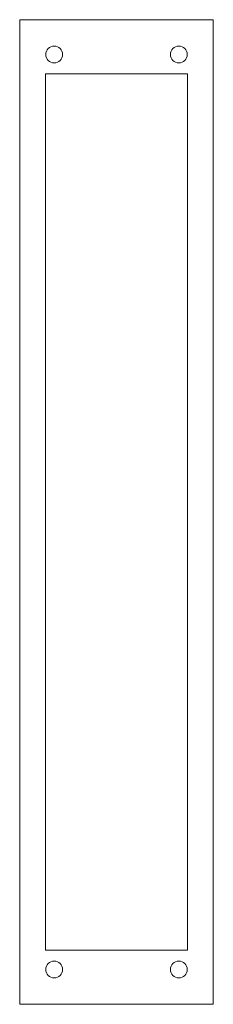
# Model space of a CAD drawing. Header units: millimetres. Extents: x -12 to 78, y -433 to 25.
import ezdxf

# ---------------------------------------------------------------- set-up
doc = ezdxf.new("R2010")
doc.units = ezdxf.units.MM

msp = doc.modelspace()

# ---------------------------------------------------------------- linework, layer by layer
at = {"color": 7, "linetype": 'Continuous', "lineweight": 15}
for p, q in [((-12, 25.2), (-12, -433.2)), ((78, 25.2), (-12, 25.2)), ((78, -433.2), (78, 25.2)), ((66, 0), (0, 0)), ((0, 0), (0, -408)), ((66, -408), (66, 0)), ((0, -408), (66, -408)), ((-12, -433.2), (78, -433.2))]:
    msp.add_line(p, q, dxfattribs=at)
for centre in [(4, 9), (62, 9), (4, -417), (62, -417)]:
    msp.add_circle(centre, 3.9, dxfattribs=at)

doc.saveas('drawing.dxf')
